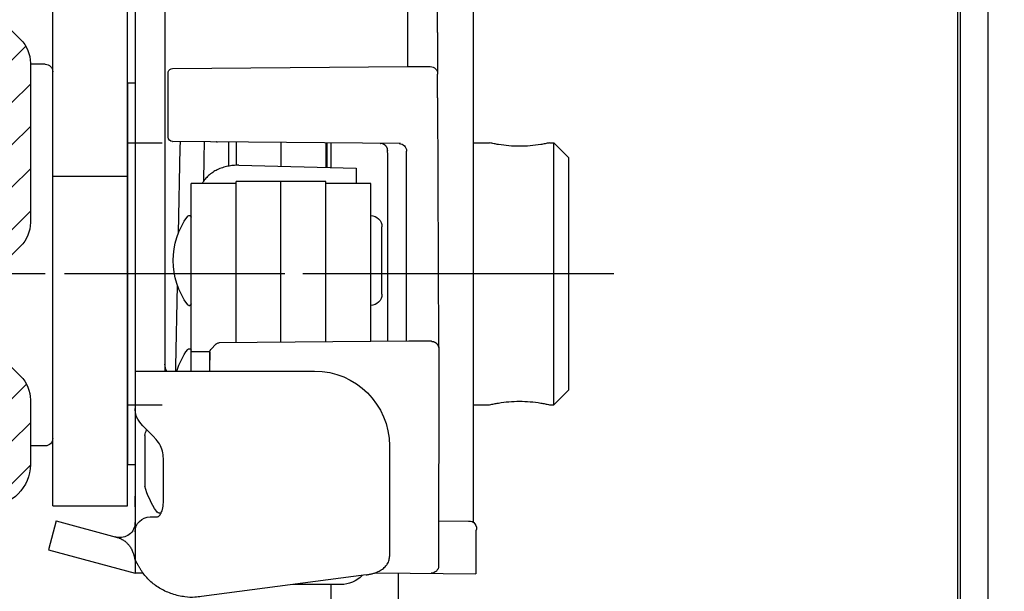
# Model space of a CAD drawing. Header units: millimetres. Extents: x 22865 to 60762, y -18816 to 15611.
# Tile 230 of 256: x 35968.65 to 35975.23, y 5357.79 to 5361.61. Entities that reach past the tile are written whole.
import ezdxf

# ---------------------------------------------------------------- set-up
doc = ezdxf.new("R2010")
doc.units = ezdxf.units.MM
doc.linetypes.add('CENTER_3', pattern=[22, 13, -3, 3, -3])
for name, color, linetype in [('1', 7, 'Continuous'), ('bramy przemyslowe', 5, 'Continuous'), ('BRO0010100220_PBL6', 7, 'Continuous'), ('BRO0010100773_PBL1', 7, 'Continuous'), ('BRO0010100774_PBL7', 7, 'Continuous'), ('BRO0010100815_PBL2', 7, 'Continuous'), ('BRO0010101580_PBL5', 7, 'Continuous'), ('BRO0010101582_PBL12', 7, 'Continuous'), ('BRO0010101584_PBL10', 7, 'Continuous'), ('BRO0010101584_PBL11', 7, 'Continuous'), ('BRO0010101585_ABL4', 7, 'Continuous'), ('BRO0010102185_PBL3', 7, 'Continuous'), ('BRO0010102342_PBL4', 7, 'Continuous'), ('BRO0010102615_PBL14', 7, 'Continuous'), ('BRO0010102615_PBL15', 7, 'Continuous'), ('BRO0010102658_PBL8', 7, 'Continuous'), ('WYMIARY', 6, 'Continuous'), ('Z3047154_PBL3', 7, 'Continuous')]:
    doc.layers.add(name, color=color, linetype=linetype)
doc.styles.add('1-100', font='simplex.shx', dxfattribs={"width": 0.8, "height": 15})
doc.dimstyles.new('1-100', dxfattribs={"dimscale": 0.5, "dimtxt": 100, "dimasz": 1, "dimexe": 0.18, "dimexo": 0.0625, "dimgap": 5, "dimtad": 1, "dimdec": 1, "dimzin": 0, "dimdsep": 46, "dimtxsty": '1-100', "dimblk1": 'K', "dimblk2": 'K', "dimsah": 1, "dimcen": 0.09, "dimse1": 1, "dimse2": 1, "dimadec": 0, "dimazin": 0, "dimtfac": 1, "dimtdec": 1, "dimtofl": 0, "dimtmove": 0, "dimatfit": 3, "dimldrblk": 'K', "dimfxl": 0, "dimtolj": 1, "dimtzin": 0, "dimarcsym": 0})

# ---------------------------------------------------------------- blocks, each defined once
blk = doc.blocks.new('K')
for p, q in [((0, -19.11411989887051), (0, 19.11411989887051)), ((-19.11411989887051, 0), (19.11411989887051, 0))]:
    blk.add_line(p, q)
blk.add_circle((0, 0), 2.016107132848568)
blk = doc.blocks.new('*D115')
at = {"layer": 'WYMIARY', "color": 0, "lineweight": -2}
blk.add_line((35617.21645047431, 5384.614779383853), (35966.21645047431, 5384.614779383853), dxfattribs=at)
at = {"layer": 'WYMIARY', "color": 0, "linetype": 'ByBlock', "lineweight": -2, "xscale": 0.5, "yscale": 0.5, "zscale": 0.5, "rotation": 180}
blk.add_blockref('K', (35616.71645047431, 5384.614779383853), dxfattribs=at)
at = {"layer": 'WYMIARY', "color": 0, "linetype": 'ByBlock', "lineweight": -2, "xscale": 0.5, "yscale": 0.5, "zscale": 0.5}
blk.add_blockref('K', (35966.71645047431, 5384.614779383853), dxfattribs=at)
at = {"layer": 'WYMIARY', "color": 0, "insert": (35763.1051721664, 5394.614779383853), "char_height": 15, "attachment_point": 5, "style": '1-100'}
blk.add_mtext('\\A1;350.0', dxfattribs=at)
blk = doc.blocks.new('AS001-Aufsetzstück', base_point=(8795.809777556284, 7791.250453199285))
at = {"layer": 'BRO0010102185_PBL3', "color": 2, "linetype": 'Continuous'}
for p, q in [((8975.19311511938, 6834.416285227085), (8975.19311511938, 6886.916285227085)), ((8980.19311511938, 6834.416285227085), (8980.19311511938, 6886.916285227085)), ((8975.19311511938, 6856.416285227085), (8980.19311511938, 6856.416285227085)), ((8980.19311511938, 6834.416285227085), (8975.19311511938, 6834.416285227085))]:
    blk.add_line(p, q, dxfattribs=at)
at = {"layer": 'BRO0010102342_PBL4', "color": 2, "linetype": 'Continuous'}
for p, q in [((8980.69311511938, 6863.916285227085), (8981.69311511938, 6863.916285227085)), ((8945.693115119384, 6857.666285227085), (8946.693115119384, 6858.666285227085)), ((8946.693115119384, 6841.166285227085), (8946.693115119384, 6858.666285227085)), ((8946.993115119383, 6858.666285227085), (8946.693115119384, 6858.666285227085)), ((8952.086892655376, 6858.666285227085), (8950.993115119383, 6858.666285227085)), ((8975.19311511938, 6858.666285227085), (8972.89264453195, 6858.666285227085)), ((8945.693115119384, 6842.166285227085), (8945.693115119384, 6857.666285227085)), ((8945.693115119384, 6842.166285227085), (8946.693115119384, 6841.166285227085)), ((8946.993115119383, 6841.166285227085), (8946.693115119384, 6841.166285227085)), ((8952.086892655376, 6841.166285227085), (8950.993115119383, 6841.166285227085)), ((8975.19311511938, 6841.166285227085), (8972.89264453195, 6841.166285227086)), ((8980.69311511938, 6838.416285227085), (8981.69311511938, 6838.416285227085))]:
    blk.add_line(p, q, dxfattribs=at)
at = {"layer": 'BRO0010102342_PBL4', "color": 2, "linetype": 'CENTER_3'}
blk.add_line((8942.693115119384, 6849.916285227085), (8986.69311511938, 6849.916285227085), dxfattribs=at)
at = {"layer": 'BRO0010102342_PBL4', "color": 2, "linetype": 'Continuous'}
for centre, start, end in [((8980.69311511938, 6863.416285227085), 90, 180), ((8980.69311511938, 6838.916285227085), 180, 270)]:
    blk.add_arc(centre, 0.5, start, end, dxfattribs=at)
for points in [[(8946.993115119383, 6858.666285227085), (8947.28499763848, 6858.604110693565), (8947.578917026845, 6858.551240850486), (8948.283621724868, 6858.46434177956), (8948.993080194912, 6858.434647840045), (8949.702555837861, 6858.464337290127), (8950.40727783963, 6858.551234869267), (8950.701215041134, 6858.604107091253), (8950.993115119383, 6858.666285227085)], [(8950.993115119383, 6841.166285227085), (8950.70121364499, 6841.228463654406), (8950.407275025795, 6841.281336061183), (8949.702550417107, 6841.368233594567), (8948.993072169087, 6841.397922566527), (8948.283615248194, 6841.368228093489), (8947.578912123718, 6841.281328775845), (8947.284995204, 6841.228459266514), (8946.993115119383, 6841.166285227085)]]:
    blk.add_spline(points, degree=3, dxfattribs=at)
blk = doc.blocks.new('Zarge-135', base_point=(5874.240130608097, 5619.23456912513))
at = {"color": 2, "linetype": 'Continuous'}
for p, q in [((5985.706415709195, 4752.19330238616), (5985.706415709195, 4645.69330238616)), ((5987.556415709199, 4752.19330238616), (5987.556415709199, 4646.19330238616))]:
    blk.add_line(p, q, dxfattribs=at)
blk = doc.blocks.new('Zargenquerschnitt_IND60', base_point=(5674.718100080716, 5506.595076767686))
blk.add_blockref('Zarge-135', (6586.440130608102, 5715.834569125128))
blk = doc.blocks.new('Fangvorrichtung-L_feste-Rolle', base_point=(3261.923091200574, 8217.323791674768))
at = {"layer": '1', "color": 2, "linetype": 'Continuous'}
for p, q in [((3474.345640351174, 7596.597885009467), (3474.345640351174, 7589.693527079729)), ((3459.327602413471, 7586.625206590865), (3459.319907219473, 7587.353501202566)), ((3461.395934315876, 7565.612138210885), (3461.395934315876, 7578.327828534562)), ((3463.492728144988, 7550.143040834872), (3463.339538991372, 7550.141703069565))]:
    blk.add_line(p, q, dxfattribs=at)
blk.add_arc((3457.187277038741, 7553.128598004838), 0.4649686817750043, 81.56627017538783, 202.6024370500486, dxfattribs=at)
at = {"layer": 'BRO0010100220_PBL6', "color": 2, "linetype": 'Continuous'}
for p, q in [((3466.440935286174, 7577.218726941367), (3466.440935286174, 7578.867428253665)), ((3461.940935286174, 7547.923484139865), (3461.940935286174, 7550.130771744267)), ((3466.440935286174, 7547.923484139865), (3466.440935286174, 7549.359165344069)), ((3462.240935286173, 7547.623484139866), (3466.140935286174, 7547.623484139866))]:
    blk.add_line(p, q, dxfattribs=at)
for centre, radius, start, end in [((3462.240935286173, 7547.923484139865), 0.2999999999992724, 180, 270), ((3466.140935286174, 7547.923484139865), 0.2999999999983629, 270, 0)]:
    blk.add_arc(centre, radius, start, end, dxfattribs=at)
at = {"layer": 'BRO0010100773_PBL1', "color": 2, "linetype": 'Continuous'}
for p, q in [((3465.540935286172, 7603.373484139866), (3465.540935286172, 7603.086772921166)), ((3479.540935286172, 7603.373484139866), (3465.540935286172, 7603.373484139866)), ((3476.040935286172, 7595.884170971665), (3476.040935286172, 7603.373484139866)), ((3477.540935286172, 7603.373484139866), (3477.540935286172, 7563.623484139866)), ((3479.540935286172, 7603.373484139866), (3479.540935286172, 7550.976331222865)), ((3473.290935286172, 7578.927205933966), (3473.290935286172, 7577.317457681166)), ((3479.540935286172, 7563.623484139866), (3467.540935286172, 7563.623484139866)), ((3478.250588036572, 7559.178518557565), (3479.033260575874, 7559.966335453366)), ((3462.540935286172, 7558.623484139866), (3462.540935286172, 7551.225246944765)), ((3477.64650809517, 7554.897385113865), (3477.646520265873, 7557.635549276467)), ((3479.54093535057, 7554.555527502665), (3479.540935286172, 7555.262806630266)), ((3477.977358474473, 7553.908143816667), (3477.977691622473, 7553.907982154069)), ((3478.540935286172, 7553.873484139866), (3478.032585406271, 7553.873484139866)), ((3484.818852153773, 7553.608250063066), (3480.799805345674, 7552.531349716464)), ((3484.818852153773, 7553.608250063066), (3485.336490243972, 7551.676398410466)), ((3485.336490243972, 7551.676398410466), (3479.540935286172, 7550.123484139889)), ((3479.540935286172, 7550.614635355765), (3479.540935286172, 7550.123484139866)), ((3464.094477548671, 7550.001846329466), (3475.089994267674, 7548.557548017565)), ((3479.005036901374, 7550.123484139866), (3479.540935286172, 7550.123484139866))]:
    blk.add_line(p, q, dxfattribs=at)
for points in [[(3479.033216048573, 7559.966290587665), (3479.165572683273, 7560.113299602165), (3479.276371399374, 7560.264583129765), (3479.365394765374, 7560.416833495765), (3479.435139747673, 7560.570831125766), (3479.486950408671, 7560.726947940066), (3479.521311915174, 7560.884420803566), (3479.538634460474, 7561.043134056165), (3479.540934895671, 7561.125215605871)], [(3477.657204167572, 7557.980848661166), (3477.661425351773, 7558.034874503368), (3477.678143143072, 7558.156620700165), (3477.705194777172, 7558.279154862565), (3477.742462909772, 7558.400909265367), (3477.789485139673, 7558.520612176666), (3477.845489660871, 7558.637179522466), (3477.909126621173, 7558.74916504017), (3477.979392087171, 7558.856312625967), (3478.054884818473, 7558.957944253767), (3478.134375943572, 7559.053808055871), (3478.216617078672, 7559.143693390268), (3478.250710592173, 7559.178642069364)], [(3477.646520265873, 7557.635549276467), (3477.647305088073, 7557.721125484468), (3477.649308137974, 7557.806465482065), (3477.652521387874, 7557.891553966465), (3477.657203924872, 7557.980844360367)], [(3477.977358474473, 7553.908143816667), (3477.976538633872, 7553.908597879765), (3477.967898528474, 7553.914096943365), (3477.950814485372, 7553.927335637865), (3477.927205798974, 7553.949366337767), (3477.898811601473, 7553.980909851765), (3477.867236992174, 7554.022410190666), (3477.834024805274, 7554.073996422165), (3477.800518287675, 7554.135690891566), (3477.767986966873, 7554.207283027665), (3477.737478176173, 7554.288652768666), (3477.709997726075, 7554.379529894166), (3477.686412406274, 7554.479741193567), (3477.667577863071, 7554.589036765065), (3477.65429068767, 7554.707204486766), (3477.647351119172, 7554.834049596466), (3477.646508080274, 7554.897324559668)], [(3478.060504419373, 7553.873730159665), (3478.057097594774, 7553.874813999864), (3478.033609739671, 7553.883281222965), (3477.999645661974, 7553.897672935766), (3477.977691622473, 7553.907982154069)], [(3479.545671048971, 7553.400058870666), (3479.54206969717, 7553.449645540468), (3479.540935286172, 7553.497261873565)], [(3480.799805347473, 7552.531349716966), (3480.754036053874, 7552.520232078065), (3480.685573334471, 7552.507777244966), (3480.616989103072, 7552.500158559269), (3480.557255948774, 7552.49739517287)]]:
    blk.add_lwpolyline(points, dxfattribs=at)
for centre, radius, start, end in [((3478.040935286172, 7595.884147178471), 2, 180, 240.0000000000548), ((3476.540935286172, 7593.286070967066), 1, 0, 60.00000000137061), ((3476.540935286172, 7564.087585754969), 1.000000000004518, 332.318671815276, 0), ((3467.540935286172, 7558.623484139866), 5, 90, 180), ((3478.032572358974, 7553.058024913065), 0.8154592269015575, 88.04179928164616, 89.99908327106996), ((3478.540935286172, 7552.873484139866), 1, 0, 90), ((3480.540935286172, 7553.497261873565), 1, 180, 284.9999999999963), ((3480.540935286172, 7553.497261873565), 0.9999999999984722, 267.9373187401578, 273.3333333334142), ((3481.236496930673, 7550.858297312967), 1.728668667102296, 110.4718996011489, 112.5268347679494), ((3481.260617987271, 7550.793436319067), 1.797869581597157, 107.5312585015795, 110.4691162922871), ((3480.540935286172, 7553.497261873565), 1.000000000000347, 278.3810659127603, 278.8377023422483), ((3480.815884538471, 7552.201204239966), 0.3215232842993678, 106.1949395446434, 107.5276215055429), ((3476.189779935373, 7556.945239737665), 8.459485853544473, 262.530049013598, 265.6010792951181), ((3475.779601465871, 7551.624449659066), 3.122909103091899, 265.6169357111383, 277.850182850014)]:
    blk.add_arc(centre, radius, start, end, dxfattribs=at)
for points in [[(3480.895396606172, 7552.556963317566), (3480.82662102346, 7552.535485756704), (3480.756760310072, 7552.517728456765)], [(3479.891314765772, 7551.906151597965), (3479.819192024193, 7551.792691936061), (3479.755876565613, 7551.674009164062), (3479.705622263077, 7551.561179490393), (3479.662300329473, 7551.445556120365)], [(3480.574216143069, 7552.45506890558), (3480.462867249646, 7552.403918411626), (3480.355639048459, 7552.34443417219), (3480.259094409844, 7552.280797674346), (3480.167952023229, 7552.20978941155), (3480.088899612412, 7552.137507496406), (3480.014712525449, 7552.060104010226), (3479.9504619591, 7551.98510303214), (3479.891314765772, 7551.906151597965)], [(3480.756760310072, 7552.517728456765), (3480.741432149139, 7552.514050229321), (3480.726209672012, 7552.509968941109)], [(3463.23520017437, 7550.251115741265), (3463.083235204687, 7550.335560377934), (3462.941193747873, 7550.436069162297), (3462.823524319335, 7550.54312208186), (3462.721543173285, 7550.665015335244), (3462.643607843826, 7550.792946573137), (3462.586336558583, 7550.931406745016), (3462.552200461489, 7551.076700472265), (3462.540935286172, 7551.225246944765)], [(3479.662300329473, 7551.445556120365), (3479.640026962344, 7551.377311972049), (3479.619846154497, 7551.308402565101), (3479.574731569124, 7551.11658219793), (3479.543546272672, 7550.922014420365)], [(3479.005036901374, 7550.123484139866), (3479.064963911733, 7550.209956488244), (3479.123483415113, 7550.297390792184), (3479.175825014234, 7550.378375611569), (3479.226873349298, 7550.460179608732), (3479.271040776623, 7550.533453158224), (3479.31411579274, 7550.607376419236), (3479.349899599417, 7550.670794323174), (3479.384894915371, 7550.734642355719), (3479.412459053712, 7550.786186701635), (3479.439667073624, 7550.837940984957), (3479.459587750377, 7550.87607743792), (3479.479770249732, 7550.914026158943), (3479.487221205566, 7550.92762083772), (3479.494938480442, 7550.941116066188), (3479.500942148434, 7550.951011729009), (3479.507237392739, 7550.960606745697), (3479.511705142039, 7550.966681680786), (3479.516990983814, 7550.972377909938), (3479.520519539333, 7550.97510979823), (3479.524528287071, 7550.976329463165)], [(3479.524528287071, 7550.976329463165), (3479.528415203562, 7550.974499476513), (3479.531179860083, 7550.970537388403), (3479.532664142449, 7550.966900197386), (3479.533635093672, 7550.963280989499), (3479.534703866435, 7550.958254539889), (3479.535605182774, 7550.953122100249), (3479.53734973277, 7550.938652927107), (3479.5383395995, 7550.92417118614), (3479.539249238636, 7550.904035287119), (3479.5398629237, 7550.883865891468), (3479.540712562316, 7550.827000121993), (3479.540867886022, 7550.770147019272), (3479.5409148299, 7550.692393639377), (3479.540935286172, 7550.614635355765)], [(3464.094477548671, 7550.001846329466), (3463.864679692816, 7550.040442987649), (3463.638292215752, 7550.096374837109), (3463.433196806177, 7550.16488879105), (3463.23520017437, 7550.251115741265)], [(3476.206138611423, 7548.53080660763), (3476.632927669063, 7548.609649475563), (3477.05098723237, 7548.727634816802), (3477.445436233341, 7548.880405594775), (3477.823009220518, 7549.070761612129), (3478.166390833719, 7549.289736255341), (3478.484997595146, 7549.543640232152), (3478.761814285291, 7549.818924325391), (3479.005036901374, 7550.123484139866)]]:
    blk.add_spline(points, degree=3, dxfattribs=at)
at = {"layer": 'BRO0010100774_PBL7', "color": 2, "linetype": 'Continuous'}
for p, q in [((3459.814872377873, 7603.109250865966), (3456.916058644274, 7603.083826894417)), ((3456.916058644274, 7553.501724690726), (3456.916058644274, 7603.083826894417)), ((3459.319907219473, 7587.353501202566), (3459.319907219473, 7603.105904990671)), ((3461.334267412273, 7603.123484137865), (3459.829911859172, 7603.110355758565)), ((3461.334267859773, 7603.123484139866), (3459.829912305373, 7603.110355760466)), ((3461.318256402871, 7583.982675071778), (3461.318256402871, 7603.12362363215)), ((3466.044895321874, 7603.082445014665), (3461.334267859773, 7603.123484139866)), ((3466.319322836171, 7590.127866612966), (3466.319322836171, 7602.897534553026)), ((3466.323413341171, 7597.080810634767), (3473.80634821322, 7597.015507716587)), ((3474.015897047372, 7596.927631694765), (3474.345640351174, 7596.597885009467)), ((3466.823706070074, 7589.627885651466), (3466.819257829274, 7589.627866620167)), ((3476.815207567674, 7589.715078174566), (3466.823706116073, 7589.627885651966)), ((3459.327912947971, 7586.241962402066), (3459.326433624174, 7583.545971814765)), ((3459.327915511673, 7586.241962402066), (3459.327602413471, 7586.625206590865)), ((3459.319907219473, 7583.448652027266), (3459.319907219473, 7583.470192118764)), ((3461.31921710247, 7583.982666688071), (3459.814903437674, 7583.969538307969)), ((3477.034955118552, 7583.845520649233), (3461.31921710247, 7583.982666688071)), ((3459.317449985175, 7581.874739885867), (3459.249134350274, 7565.313819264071)), ((3461.809870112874, 7578.827809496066), (3477.036805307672, 7578.960518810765)), ((3474.107585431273, 7578.934338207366), (3474.040022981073, 7578.934338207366)), ((3477.036805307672, 7578.960518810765), (3477.016773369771, 7578.960518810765)), ((3459.238669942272, 7565.067011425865), (3459.236298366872, 7564.848465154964)), ((3459.239052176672, 7565.093711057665), (3459.238669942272, 7565.067011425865)), ((3459.239307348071, 7565.106727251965), (3459.239052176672, 7565.093711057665)), ((3459.239507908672, 7565.114717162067), (3459.239307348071, 7565.106727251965)), ((3459.239770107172, 7565.122903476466), (3459.239507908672, 7565.114717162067)), ((3459.249134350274, 7565.313819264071), (3459.248083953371, 7565.200867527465)), ((3459.735492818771, 7565.610355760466), (3461.239842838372, 7565.623484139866)), ((3461.239842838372, 7565.623484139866), (3473.91558418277, 7565.512864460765)), ((3474.126940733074, 7565.423148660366), (3474.131920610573, 7565.423148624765)), ((3474.45877716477, 7565.09053527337), (3474.131920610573, 7565.423148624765)), ((3474.458796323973, 7565.090525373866), (3474.13195320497, 7565.423132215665)), ((3459.236298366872, 7564.848465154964), (3459.23415209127, 7564.259597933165)), ((3474.545390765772, 7564.871290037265), (3474.54524136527, 7564.877679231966)), ((3474.545663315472, 7564.856048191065), (3474.545390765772, 7564.871290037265)), ((3474.54599090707, 7564.830803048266), (3474.545663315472, 7564.856048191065)), ((3474.546649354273, 7564.753999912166), (3474.54599090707, 7564.830803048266)), ((3474.549729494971, 7563.765841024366), (3474.546649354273, 7564.753999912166)), ((3459.23415209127, 7564.259597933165), (3459.253895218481, 7550.60876053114)), ((3474.549729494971, 7563.765841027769), (3474.549728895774, 7563.765090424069)), ((3474.550039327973, 7563.623551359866), (3474.549728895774, 7563.765090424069)), ((3459.249560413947, 7553.605940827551), (3457.255471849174, 7553.588538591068)), ((3456.758020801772, 7552.949894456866), (3456.756345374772, 7552.411310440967)), ((3456.756345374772, 7552.411310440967), (3456.758326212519, 7550.084230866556)), ((3463.339538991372, 7550.141703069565), (3456.758326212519, 7550.084230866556))]:
    blk.add_line(p, q, dxfattribs=at)
for points in [[(3462.655850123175, 7578.35750460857), (3462.655881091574, 7578.358583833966), (3462.655963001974, 7578.360921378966), (3462.656133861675, 7578.364839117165), (3462.656450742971, 7578.370599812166), (3462.656992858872, 7578.378371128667), (3462.65790082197, 7578.388609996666), (3462.659254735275, 7578.400717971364), (3462.661158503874, 7578.414458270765), (3462.663652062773, 7578.429274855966), (3462.666709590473, 7578.444558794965), (3462.670384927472, 7578.460307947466), (3462.674687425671, 7578.476346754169), (3462.679640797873, 7578.492605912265), (3462.685245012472, 7578.508965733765), (3462.691526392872, 7578.525406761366), (3462.698500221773, 7578.541880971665), (3462.706182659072, 7578.558348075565), (3462.714586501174, 7578.574764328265), (3462.723721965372, 7578.591085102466), (3462.733596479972, 7578.607264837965)], [(3462.733596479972, 7578.607264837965), (3462.744214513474, 7578.62325713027), (3462.75557756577, 7578.639015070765), (3462.767683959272, 7578.654491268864), (3462.780528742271, 7578.669638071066), (3462.794104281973, 7578.684408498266), (3462.808399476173, 7578.698755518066), (3462.823400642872, 7578.712633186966), (3462.839090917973, 7578.725996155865), (3462.855449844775, 7578.738799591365), (3462.872453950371, 7578.750999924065), (3462.890076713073, 7578.762554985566), (3462.908288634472, 7578.773424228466), (3462.927057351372, 7578.783568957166), (3462.946347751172, 7578.792952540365), (3462.966122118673, 7578.801540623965), (3462.98634029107, 7578.809301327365), (3463.006959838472, 7578.816205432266), (3463.027936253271, 7578.822226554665), (3463.049223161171, 7578.827341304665)], [(3463.049223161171, 7578.827341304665), (3463.070772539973, 7578.831529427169), (3463.092534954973, 7578.834773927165), (3463.114459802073, 7578.837061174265)], [(3463.114459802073, 7578.837061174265), (3463.136495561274, 7578.838380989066), (3463.151000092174, 7578.838718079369)], [(3459.735492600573, 7565.610355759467), (3459.728844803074, 7565.610253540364), (3459.702381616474, 7565.608968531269), (3459.676212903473, 7565.606307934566), (3459.650413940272, 7565.602310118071), (3459.625056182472, 7565.597017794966), (3459.600207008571, 7565.590477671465), (3459.575929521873, 7565.582740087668), (3459.552282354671, 7565.573858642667), (3459.529319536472, 7565.563889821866), (3459.507090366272, 7565.552892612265), (3459.485639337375, 7565.540928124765), (3459.465006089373, 7565.528059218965), (3459.445225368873, 7565.514350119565), (3459.426327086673, 7565.499866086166), (3459.408336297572, 7565.484673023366), (3459.391273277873, 7565.468837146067), (3459.375153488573, 7565.452424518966), (3459.359988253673, 7565.435501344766), (3459.345784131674, 7565.418132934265), (3459.332543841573, 7565.400384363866), (3459.320265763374, 7565.382319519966), (3459.308943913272, 7565.364000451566), (3459.298572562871, 7565.345495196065), (3459.28912619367, 7565.326839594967), (3459.280563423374, 7565.308027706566), (3459.272920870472, 7565.289233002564), (3459.266194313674, 7565.270581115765), (3459.260372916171, 7565.252222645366), (3459.255430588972, 7565.234314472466), (3459.251312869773, 7565.216957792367), (3459.247936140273, 7565.200130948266), (3459.245302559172, 7565.184317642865), (3459.243335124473, 7565.169792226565), (3459.241961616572, 7565.157085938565), (3459.241096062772, 7565.146993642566), (3459.240539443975, 7565.138878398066), (3459.240188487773, 7565.132586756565), (3459.239950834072, 7565.127476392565), (3459.239770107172, 7565.122903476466)], [(3474.032578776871, 7565.490114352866), (3473.995618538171, 7565.502648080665), (3473.957312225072, 7565.510282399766), (3473.920567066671, 7565.512864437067)], [(3474.13195337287, 7565.423132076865), (3474.100004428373, 7565.451327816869), (3474.067568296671, 7565.472907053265), (3474.032578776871, 7565.490114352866)], [(3474.54524136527, 7564.877679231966), (3474.545066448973, 7564.883682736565), (3474.544959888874, 7564.886704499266), (3474.54482250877, 7564.890053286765), (3474.544636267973, 7564.893863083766), (3474.544346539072, 7564.898689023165), (3474.543854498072, 7564.905126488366), (3474.543039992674, 7564.913318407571), (3474.541678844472, 7564.923778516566), (3474.539620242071, 7564.935987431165), (3474.53671093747, 7564.949599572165), (3474.532790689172, 7564.964390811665), (3474.527730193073, 7564.980082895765), (3474.521450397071, 7564.996349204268), (3474.513935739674, 7565.012836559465), (3474.505163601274, 7565.029324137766), (3474.495168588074, 7565.045559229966), (3474.484015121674, 7565.061322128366), (3474.471808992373, 7565.076406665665), (3474.458796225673, 7565.090525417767)]]:
    blk.add_lwpolyline(points, dxfattribs=at)
for centre, radius, start, end in [((3466.042260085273, 7602.782440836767), 0.3000172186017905, 22.55832458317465, 89.49672682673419), ((3473.803729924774, 7596.71548311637), 0.3000360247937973, 44.99721786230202, 89.49999743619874), ((3466.819332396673, 7590.127876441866), 0.5000095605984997, 180.0011262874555, 269.9914543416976), ((3466.823394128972, 7590.127845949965), 0.4999813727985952, 179.9976321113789, 270.000004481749), ((3459.819141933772, 7583.470321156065), 0.4992331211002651, 90.48643406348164, 180.0876605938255), ((3477.025568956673, 7583.545555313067), 0.3001121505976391, 12.55068660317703, 88.2077527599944), ((2250.277848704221, 7577.632194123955), 1227.055225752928, 0.07680452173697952, 0.2791631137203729), ((2988.947159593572, 7583.395326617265), 470.3727532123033, 359.8145284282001, 0.006495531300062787), ((3474.104996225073, 7579.230506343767), 0.2961794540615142, 270.5008871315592, 271.9843434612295), ((3477.034170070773, 7579.260522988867), 0.3000172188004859, 270.5032732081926, 359.997020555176), ((3461.895924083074, 7578.327830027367), 0.4999897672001, 90.51115822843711, 180.0001710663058), ((3463.155322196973, 7578.343638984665), 0.4950979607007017, 90.50016845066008, 91.19838706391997), ((3473.912983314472, 7565.212917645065), 0.2999580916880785, 44.49668196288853, 89.50319511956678), ((3473.918317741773, 7565.213914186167), 0.2989004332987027, 44.51639742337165, 89.48504204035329), ((3474.243536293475, 7564.879307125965), 0.3015724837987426, 29.66897744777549, 44.46090958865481), ((3459.704482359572, 7564.924990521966), 0.4674762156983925, 172.3215359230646, 179.263083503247), ((3474.245145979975, 7564.880405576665), 0.2996304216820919, 14.61969254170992, 29.63828298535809), ((3474.243236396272, 7564.880060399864), 0.3015653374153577, 0.03839667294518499, 14.59157679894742), ((3459.751800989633, 7550.610871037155), 0.4979097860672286, 180.2498415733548, 269.7254346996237)]:
    blk.add_arc(centre, radius, start, end, dxfattribs=at)
for points in [[(3466.703883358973, 7577.226776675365), (3466.70452832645, 7577.451046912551), (3466.705210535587, 7577.675317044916), (3466.707235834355, 7578.272933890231), (3466.709647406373, 7578.870549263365)], [(3462.654459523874, 7565.610131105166), (3462.653655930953, 7567.21533103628), (3462.653202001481, 7568.820531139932), (3462.653872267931, 7573.590046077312), (3462.657754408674, 7578.359559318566)], [(3474.544801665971, 7564.880262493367), (3474.544940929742, 7564.880092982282), (3474.544925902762, 7564.879719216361), (3474.544938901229, 7564.878788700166), (3474.545050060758, 7564.878073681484), (3474.545150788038, 7564.876761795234), (3474.545174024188, 7564.875330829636), (3474.54522514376, 7564.873385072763), (3474.545297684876, 7564.871494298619), (3474.545449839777, 7564.866049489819), (3474.545543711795, 7564.860546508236), (3474.545667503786, 7564.852888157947), (3474.545787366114, 7564.845254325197), (3474.545917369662, 7564.835466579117), (3474.546027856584, 7564.825669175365), (3474.546150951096, 7564.813759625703), (3474.546264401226, 7564.801853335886), (3474.546385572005, 7564.787867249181), (3474.54649623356, 7564.773879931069), (3474.546613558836, 7564.757863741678), (3474.546722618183, 7564.74184789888), (3474.546954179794, 7564.703942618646), (3474.547156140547, 7564.666036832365), (3474.547369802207, 7564.620706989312), (3474.547559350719, 7564.575377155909), (3474.547753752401, 7564.523204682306), (3474.547927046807, 7564.471032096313), (3474.548100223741, 7564.412692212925), (3474.54825461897, 7564.354352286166)]]:
    blk.add_spline(points, degree=3, dxfattribs=at)
at = {"layer": 'BRO0010100815_PBL2', "color": 2, "linetype": 'Continuous'}
for p, q in [((3480.040935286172, 7582.873484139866), (3479.540935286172, 7582.873484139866)), ((3480.040935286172, 7582.873261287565), (3480.040935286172, 7557.373706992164)), ((3480.040935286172, 7557.373484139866), (3479.540935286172, 7557.373484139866))]:
    blk.add_line(p, q, dxfattribs=at)
at = {"layer": 'BRO0010101580_PBL5', "color": 2, "linetype": 'Continuous'}
for p, q in [((3463.790935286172, 7576.156447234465), (3466.790935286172, 7576.156447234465)), ((3463.790935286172, 7565.601221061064), (3463.790935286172, 7576.156390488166)), ((3465.790935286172, 7549.359165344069), (3466.790935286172, 7549.359165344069))]:
    blk.add_line(p, q, dxfattribs=at)
blk.add_arc((3465.790935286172, 7551.359165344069), 2.000000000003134, 224.129740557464, 270, dxfattribs=at)
at = {"layer": 'BRO0010101582_PBL12', "color": 2, "linetype": 'Continuous'}
for p, q in [((3472.790935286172, 7576.156447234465), (3475.790935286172, 7576.156447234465)), ((3475.790935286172, 7564.934742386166), (3475.790935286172, 7576.156390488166)), ((3474.543617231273, 7564.907512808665), (3475.790935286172, 7564.907512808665)), ((3475.790935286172, 7563.623484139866), (3475.790935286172, 7564.907423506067))]:
    blk.add_line(p, q, dxfattribs=at)
at = {"layer": 'BRO0010101584_PBL10', "color": 2, "linetype": 'Continuous'}
for p, q in [((3469.790935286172, 7578.896662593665), (3469.790935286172, 7577.302942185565)), ((3472.790935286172, 7578.922842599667), (3472.790935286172, 7577.372684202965)), ((3469.790935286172, 7576.298955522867), (3472.790935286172, 7576.298955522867)), ((3469.790935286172, 7565.548859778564), (3469.790935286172, 7576.298896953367)), ((3472.790935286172, 7565.522679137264), (3472.790935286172, 7576.298896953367))]:
    blk.add_line(p, q, dxfattribs=at)
at = {"layer": 'BRO0010101584_PBL11', "color": 2, "linetype": 'Continuous'}
for p, q in [((3466.790935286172, 7578.870482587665), (3466.790935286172, 7577.227525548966)), ((3469.790935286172, 7578.896662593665), (3469.790935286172, 7577.302942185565)), ((3466.790935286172, 7576.298955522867), (3469.790935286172, 7576.298955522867)), ((3466.790935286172, 7565.575040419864), (3466.790935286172, 7576.298896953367)), ((3469.790935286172, 7565.548859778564), (3469.790935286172, 7576.298896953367)), ((3466.790935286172, 7549.358924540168), (3468.989073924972, 7549.358924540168))]:
    blk.add_line(p, q, dxfattribs=at)
at = {"layer": 'BRO0010101585_ABL4', "color": 2, "linetype": 'CENTER_3'}
blk.add_line((3455.334658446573, 7570.123484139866), (3484.247212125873, 7570.123484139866), dxfattribs=at)
at = {"layer": 'BRO0010102615_PBL14', "color": 2, "linetype": 'Continuous'}
blk.add_line((3475.940618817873, 7565.110344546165), (3475.890935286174, 7565.110344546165), dxfattribs=at)
for centre, radius, start, end in [((3475.890935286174, 7565.010344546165), 0.1000000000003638, 90, 180), ((3475.940618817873, 7565.010344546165), 0.09999999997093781, 36.28745711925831, 90), ((3471.990935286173, 7562.110344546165), 4.999999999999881, 17.62095184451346, 36.28745708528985)]:
    blk.add_arc(centre, radius, start, end, dxfattribs=at)
at = {"layer": 'BRO0010102615_PBL15', "color": 2, "linetype": 'Continuous'}
for p, q in [((3475.940618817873, 7574.009368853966), (3475.890935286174, 7574.009368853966)), ((3463.040935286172, 7568.759559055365), (3463.040935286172, 7573.259178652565)), ((3475.940618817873, 7568.009368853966), (3475.890935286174, 7568.009368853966))]:
    blk.add_line(p, q, dxfattribs=at)
for centre, radius, start, end in [((3463.790935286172, 7573.259368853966), 0.75, 90, 180), ((3475.890935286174, 7573.909368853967), 0.0999999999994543, 90, 180), ((3475.940618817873, 7573.909368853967), 0.09999999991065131, 36.28745707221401, 90), ((3471.990935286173, 7571.009368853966), 5.000000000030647, 323.7125429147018, 36.28745708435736), ((3463.790935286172, 7568.759368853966), 0.75, 180, 270), ((3475.890935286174, 7568.109368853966), 0.1000000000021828, 180, 270), ((3475.940618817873, 7568.109368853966), 0.0999999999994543, 270, 323.7125428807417)]:
    blk.add_arc(centre, radius, start, end, dxfattribs=at)
at = {"layer": 'BRO0010102658_PBL8', "color": 2, "linetype": 'Continuous'}
for p, q in [((3478.894276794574, 7559.326147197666), (3478.894276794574, 7555.920821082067)), ((3477.807147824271, 7554.123484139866), (3477.857925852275, 7554.123484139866))]:
    blk.add_line(p, q, dxfattribs=at)
for centre, radius, start, end in [((3473.140935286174, 7557.623484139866), 6.000000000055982, 16.48576839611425, 20.24870213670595), ((3473.140935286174, 7557.623484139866), 5.999999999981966, 325.8470846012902, 343.5142316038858), ((3477.857925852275, 7554.423484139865), 0.2999999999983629, 270, 325.8470845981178)]:
    blk.add_arc(centre, radius, start, end, dxfattribs=at)
at = {"layer": 'Z3047154_PBL3', "color": 2, "linetype": 'Continuous'}
for p, q in [((3474.916453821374, 7578.943298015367), (3474.943375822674, 7577.823760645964)), ((3476.520059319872, 7578.541651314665), (3476.509853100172, 7578.955914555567)), ((3476.640320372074, 7572.840494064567), (3476.520059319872, 7578.541651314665)), ((3474.943375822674, 7577.823760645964), (3474.977541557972, 7576.280099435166)), ((3472.607670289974, 7577.373751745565), (3464.76726809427, 7577.17665282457)), ((3476.814020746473, 7563.926137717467), (3476.706617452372, 7569.356399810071)), ((3476.820528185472, 7563.623484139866), (3476.814020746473, 7563.926137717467))]:
    blk.add_line(p, q, dxfattribs=at)
for points in [[(3464.76726809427, 7577.17665282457), (3464.766589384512, 7577.17618980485), (3464.766191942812, 7577.175236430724), (3464.765575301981, 7577.173011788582), (3464.765190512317, 7577.171004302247), (3464.764687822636, 7577.167559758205), (3464.76426710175, 7577.163964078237), (3464.763800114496, 7577.159050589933), (3464.763423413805, 7577.15419319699), (3464.762593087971, 7577.140526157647), (3464.761981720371, 7577.126782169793), (3464.761350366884, 7577.108088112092), (3464.760878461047, 7577.089416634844), (3464.76043950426, 7577.066085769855), (3464.760126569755, 7577.04274282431), (3464.759877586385, 7577.015095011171), (3464.759733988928, 7576.987449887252), (3464.759672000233, 7576.955870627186), (3464.759701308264, 7576.924290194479), (3464.759823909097, 7576.889155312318), (3464.760028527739, 7576.854021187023), (3464.760743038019, 7576.774713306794), (3464.76175582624, 7576.695408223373), (3464.763162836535, 7576.607677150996), (3464.764845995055, 7576.519951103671), (3464.766877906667, 7576.428501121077), (3464.769178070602, 7576.337057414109), (3464.771711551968, 7576.246434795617), (3464.774499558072, 7576.155819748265)], [(3472.607670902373, 7577.373748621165), (3472.981378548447, 7577.361965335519), (3473.351818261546, 7577.30749648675), (3473.70480217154, 7577.212422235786), (3474.04325314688, 7577.074827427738), (3474.349036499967, 7576.901248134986), (3474.627564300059, 7576.686302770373), (3474.862868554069, 7576.439103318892), (3475.054342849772, 7576.157971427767)]]:
    blk.add_spline(points, degree=3, dxfattribs=at)
blk = doc.blocks.new('Endwinkel-Profil', base_point=(58048.38294622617, -47824.03092419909))
at = {"layer": '1', "linetype": 'Continuous'}
h = blk.add_hatch(dxfattribs=at)
h.set_pattern_fill('CUSTOM0', color=2, scale=2, angle=135, pattern_type=2)
h.set_pattern_definition([(135, (1.818989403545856e-12, 3.637978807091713e-12), (-2.220446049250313e-16, -2.82842712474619), [])])
edge = h.paths.add_edge_path()
edge.add_arc((30721.84732859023, -23327.40612161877), 0.999995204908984, 180.0006632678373, 225.0006632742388)
edge.add_line((30721.14023338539, -23328.11323319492), (30721.93833338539, -23328.91133319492))
edge.add_arc((30720.34732649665, -23330.50231656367), 2.250006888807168, 359.99957649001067, 44.999576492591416, ccw=False)
edge.add_line((30722.59733338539, -23330.50233319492), (30722.59733338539, -23336.17393319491))
edge.add_arc((30720.34732649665, -23336.17394982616), 2.250006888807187, 315.0004235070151, 0.00042350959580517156, ccw=False)
edge.add_line((30721.93833338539, -23337.76493319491), (30721.14023338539, -23338.56303319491))
edge.add_arc((30721.84732859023, -23339.27014477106), 0.9999952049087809, 134.9993367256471, 179.9993367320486)
edge.add_line((30720.84733338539, -23339.27013319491), (30720.84733338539, -23349.90613319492))
edge.add_arc((30721.84732859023, -23349.90612161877), 0.999995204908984, 180.0006632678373, 225.0006632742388)
edge.add_line((30721.14023338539, -23350.61323319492), (30721.93833338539, -23351.41133319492))
edge.add_arc((30720.34732649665, -23353.00231656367), 2.250006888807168, 359.99957649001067, 44.999576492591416, ccw=False)
edge.add_line((30722.59733338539, -23353.00233319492), (30722.59733338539, -23358.67393319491))
edge.add_arc((30720.34732649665, -23358.67394982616), 2.250006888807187, 315.0004235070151, 0.00042350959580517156, ccw=False)
edge.add_line((30721.93833338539, -23360.26493319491), (30721.14023338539, -23361.06303319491))
edge.add_arc((30721.84732859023, -23361.77014477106), 0.9999952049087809, 134.9993367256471, 179.9993367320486)
edge.add_line((30720.84733338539, -23361.77013319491), (30720.84733338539, -23366.08813319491))
edge.add_arc((30722.34733338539, -23366.08813319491), 1.5, 180, 270)
edge.add_line((30722.34733338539, -23367.58813319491), (30739.34733338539, -23367.58813319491))
edge.add_arc((30739.34733338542, -23367.08813319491), 0.5, 269.9999999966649, 89.99999999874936)
edge.add_line((30739.34733338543, -23366.58813319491), (30735.59733338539, -23366.58813319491))
edge.add_line((30735.59733338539, -23366.58813319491), (30735.59733338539, -23365.33813319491))
edge.add_line((30735.59733338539, -23365.33813319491), (30739.34733338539, -23365.33813319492))
edge.add_arc((30739.34733338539, -23367.08813319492), 1.749999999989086, 270, 90, ccw=False)
edge.add_line((30739.34733338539, -23368.83813319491), (30722.34733338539, -23368.83813319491))
edge.add_arc((30722.34733338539, -23366.08813319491), 2.75, 180, 270, ccw=False)
edge.add_line((30719.59733338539, -23366.08813319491), (30719.59733338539, -23361.77013319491))
edge.add_arc((30721.84734027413, -23361.77011656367), 2.250006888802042, 135.0004235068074, 180.0004235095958, ccw=False)
edge.add_line((30720.2563333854, -23360.17913319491), (30721.0544333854, -23359.38103319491))
edge.add_arc((30720.34733818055, -23358.67392161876), 0.9999952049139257, 314.9993367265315, 359.9993367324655)
edge.add_line((30721.34733338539, -23358.67393319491), (30721.34733338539, -23353.00233319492))
edge.add_arc((30720.34733818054, -23353.00234477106), 0.9999952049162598, 0.0006632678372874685, 45.00066327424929)
edge.add_line((30721.0544333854, -23352.29523319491), (30720.2563333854, -23351.49713319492))
edge.add_arc((30721.84734027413, -23349.90614982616), 2.25000688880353, 179.999576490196, 224.9995764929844, ccw=False)
edge.add_line((30719.59733338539, -23349.90613319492), (30719.59733338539, -23339.27013319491))
edge.add_arc((30721.84734027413, -23339.27011656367), 2.250006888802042, 135.0004235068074, 180.0004235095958, ccw=False)
edge.add_line((30720.2563333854, -23337.67913319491), (30721.0544333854, -23336.88103319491))
edge.add_arc((30720.34733818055, -23336.17392161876), 0.9999952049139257, 314.9993367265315, 359.9993367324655)
edge.add_line((30721.34733338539, -23336.17393319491), (30721.34733338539, -23330.50233319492))
edge.add_arc((30720.34733818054, -23330.50234477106), 0.9999952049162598, 0.0006632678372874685, 45.00066327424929)
edge.add_line((30721.0544333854, -23329.79523319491), (30720.2563333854, -23328.99713319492))
edge.add_arc((30721.84734027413, -23327.40614982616), 2.25000688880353, 179.999576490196, 224.9995764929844, ccw=False)
edge.add_line((30719.59733338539, -23327.40613319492), (30719.59733338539, -23323.08813319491))
edge.add_arc((30722.34733338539, -23323.08813319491), 2.75, 90, 180, ccw=False)
edge.add_line((30722.34733338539, -23320.33813319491), (30725.1653333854, -23320.33813319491))
edge.add_arc((30725.16535001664, -23322.58814008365), 2.250006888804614, 45.000423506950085, 90.00042350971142, ccw=False)
edge.add_line((30726.7563333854, -23320.99713319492), (30727.5544333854, -23321.79523319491))
edge.add_arc((30728.26154496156, -23321.08813799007), 0.9999952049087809, 224.9993367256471, 269.9993367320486)
edge.add_line((30728.2615333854, -23322.08813319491), (30733.93313338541, -23322.08813319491))
edge.add_arc((30733.93312180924, -23321.08813799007), 0.9999952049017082, 270.0006632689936, 315.0006632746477)
edge.add_line((30734.64023338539, -23321.79523319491), (30735.43833338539, -23320.99713319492))
edge.add_arc((30737.02931675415, -23322.58814008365), 2.25000688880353, 89.99957649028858, 134.9995764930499, ccw=False)
edge.add_line((30737.02933338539, -23320.33813319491), (30745.1653333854, -23320.33813319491))
edge.add_arc((30745.16535001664, -23322.58814008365), 2.250006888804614, 45.000423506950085, 90.00042350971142, ccw=False)
edge.add_line((30746.7563333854, -23320.99713319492), (30747.5544333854, -23321.79523319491))
edge.add_arc((30748.26154496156, -23321.08813799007), 0.9999952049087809, 224.9993367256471, 269.9993367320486)
edge.add_line((30748.2615333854, -23322.08813319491), (30753.93313338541, -23322.08813319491))
edge.add_arc((30753.93312180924, -23321.08813799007), 0.9999952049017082, 270.0006632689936, 315.0006632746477)
edge.add_line((30754.64023338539, -23321.79523319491), (30755.43833338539, -23320.99713319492))
edge.add_arc((30757.02931675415, -23322.58814008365), 2.25000688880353, 89.99957649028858, 134.9995764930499, ccw=False)
edge.add_line((30757.02933338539, -23320.33813319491), (30779.59733338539, -23320.33813319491))
edge.add_arc((30779.59733338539, -23321.83813319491), 1.5, 270, 90, ccw=False)
edge.add_line((30779.59733338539, -23323.33813319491), (30766.09733338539, -23323.33813319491))
edge.add_line((30766.09733338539, -23323.33813319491), (30766.09733338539, -23322.08813319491))
edge.add_line((30766.09733338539, -23322.08813319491), (30779.59733338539, -23322.08813319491))
edge.add_arc((30779.59733338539, -23321.83813319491), 0.25, 270, 90)
edge.add_line((30779.59733338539, -23321.58813319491), (30757.02933338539, -23321.58813319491))
edge.add_arc((30757.02934496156, -23322.58812839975), 0.9999952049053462, 90.00066326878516, 135.0006632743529)
edge.add_line((30756.32223338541, -23321.88103319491), (30755.52413338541, -23322.67913319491))
edge.add_arc((30753.93315001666, -23321.08812630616), 2.250006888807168, 269.99957649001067, 314.99957649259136, ccw=False)
edge.add_line((30753.93313338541, -23323.33813319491), (30748.2615333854, -23323.33813319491))
edge.add_arc((30748.26151675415, -23321.08812630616), 2.250006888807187, 225.0004235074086, 270.00042350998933, ccw=False)
edge.add_line((30746.6705333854, -23322.67913319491), (30745.8724333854, -23321.88103319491))
edge.add_arc((30745.16532180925, -23322.58812839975), 0.9999952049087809, 44.99933672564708, 89.99933673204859)
edge.add_line((30745.1653333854, -23321.58813319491), (30737.02933338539, -23321.58813319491))
edge.add_arc((30737.02934496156, -23322.58812839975), 0.9999952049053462, 90.00066326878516, 135.0006632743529)
edge.add_line((30736.32223338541, -23321.88103319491), (30735.52413338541, -23322.67913319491))
edge.add_arc((30733.93315001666, -23321.08812630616), 2.250006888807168, 269.99957649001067, 314.99957649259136, ccw=False)
edge.add_line((30733.93313338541, -23323.33813319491), (30728.2615333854, -23323.33813319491))
edge.add_arc((30728.26151675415, -23321.08812630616), 2.250006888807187, 225.0004235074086, 270.00042350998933, ccw=False)
edge.add_line((30726.6705333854, -23322.67913319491), (30725.8724333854, -23321.88103319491))
edge.add_arc((30725.16532180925, -23322.58812839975), 0.9999952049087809, 44.99933672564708, 89.99933673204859)
edge.add_line((30725.1653333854, -23321.58813319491), (30722.34733338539, -23321.58813319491))
edge.add_arc((30722.34733338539, -23323.08813319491), 1.5, 90, 180)
edge.add_line((30720.84733338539, -23323.08813319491), (30720.84733338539, -23327.40613319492))
at = {"color": 2, "linetype": 'Continuous'}
for p, q in [((30721.0544333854, -23336.88103319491), (30720.2563333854, -23337.67913319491)), ((30719.59733338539, -23339.27013319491), (30719.59733338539, -23349.90613319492)), ((30720.2563333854, -23351.49713319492), (30721.0544333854, -23352.29523319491)), ((30721.0544333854, -23359.38103319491), (30720.2563333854, -23360.17913319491)), ((30719.59733338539, -23361.77013319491), (30719.59733338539, -23366.08813319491))]:
    blk.add_line(p, q, dxfattribs=at)
for centre, radius, start, end in [((30721.84734027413, -23339.27011656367), 2.250006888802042, 135.0004235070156, 180.000423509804), ((30721.84734027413, -23349.90614982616), 2.25000688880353, 179.999576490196, 224.9995764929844), ((30721.84734027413, -23361.77011656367), 2.250006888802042, 135.0004235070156, 180.000423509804), ((30722.34733338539, -23366.08813319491), 2.75, 180, 270)]:
    blk.add_arc(centre, radius, start, end, dxfattribs=at)
blk = doc.blocks.new('zsb-rollenbock-laufrolle_garagentore_beschl_art_h', base_point=(59036.37016415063, -48127.9544974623))
blk.add_blockref('Endwinkel-Profil', (58048.38294622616, -47824.03092419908))
blk = doc.blocks.new('Zusammenstellung_Federwelle', base_point=(59446.03601327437, -46482.34138531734))
blk.add_blockref('zsb-rollenbock-laufrolle_garagentore_beschl_art_h', (59036.37016415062, -48127.95449746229))
blk = doc.blocks.new('Detail', base_point=(17879.9728033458, -19336.85101362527))
blk.add_blockref('Zusammenstellung_Federwelle', (45158.28046680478, -42331.73099119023))
blk = doc.blocks.new('Detail_Rampenausschnitt', base_point=(18997.39142404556, -19042.09075294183))
for name, p in [('Zargenquerschnitt_IND60', (13006.61711237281, -19530.65196550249)), ('AS001-Aufsetzstück', (13907.92209043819, -19318.61957191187)), ('Fangvorrichtung-L_feste-Rolle', (13869.1875839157, -19612.75343234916))]:
    blk.add_blockref(name, p)
at = {"layer": '1'}
blk.add_blockref('Detail', (15541.93644443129, -20394.07701444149), dxfattribs=at)
blk = doc.blocks.new('brama przekroj poziomy')
blk.add_blockref('Detail_Rampenausschnitt', (6616.968320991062, 2137.871402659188))

msp = doc.modelspace()

# ---------------------------------------------------------------- linework, layer by layer
at = {"layer": 'bramy przemyslowe', "color": 5, "flags": 128}
msp.add_lwpolyline([(35975.11645047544, 5356.437719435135, -0.414213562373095), (35974.76645047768, 5356.087719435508), (35967.0664504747, 5356.087719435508, -0.414213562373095), (35966.71645047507, 5356.437719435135), (35966.71645047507, 5358.087719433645), (35966.91645047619, 5358.087719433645), (35966.91645047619, 5356.437719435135, 0.414213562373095), (35967.0664504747, 5356.287719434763), (35974.76645047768, 5356.287719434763, 0.414213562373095), (35974.91645047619, 5356.437719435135), (35974.91645047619, 5367.087719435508), (35975.11645047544, 5367.087719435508)], format="xyb", close=True, dxfattribs=at)

# ---------------------------------------------------------------- block references
at = {"xscale": -0.1, "yscale": 0.1, "zscale": 0.1}
msp.add_blockref('brama przekroj poziomy', (36140.05468296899, 5267.906877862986), dxfattribs=at)

# ---------------------------------------------------------------- dimensions: what is measured, and where the dimension line sits
at = {"layer": 'WYMIARY'}
dim = msp.add_linear_dim(base=(35966.71645047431, 5384.614779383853), p1=(35616.71645047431, 5344.659447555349), p2=(35966.71645047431, 5344.659447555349), dimstyle='1-100', override={"dimtxsty": '1-100', "dimldrblk": 'K'}, dxfattribs=at)
dim.commit()
dim.dimension.update_dxf_attribs({"geometry": '*D115', "text_midpoint": (35763.1051721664, 5384.614779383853), "dimtype": 160})

doc.saveas('drawing.dxf')
